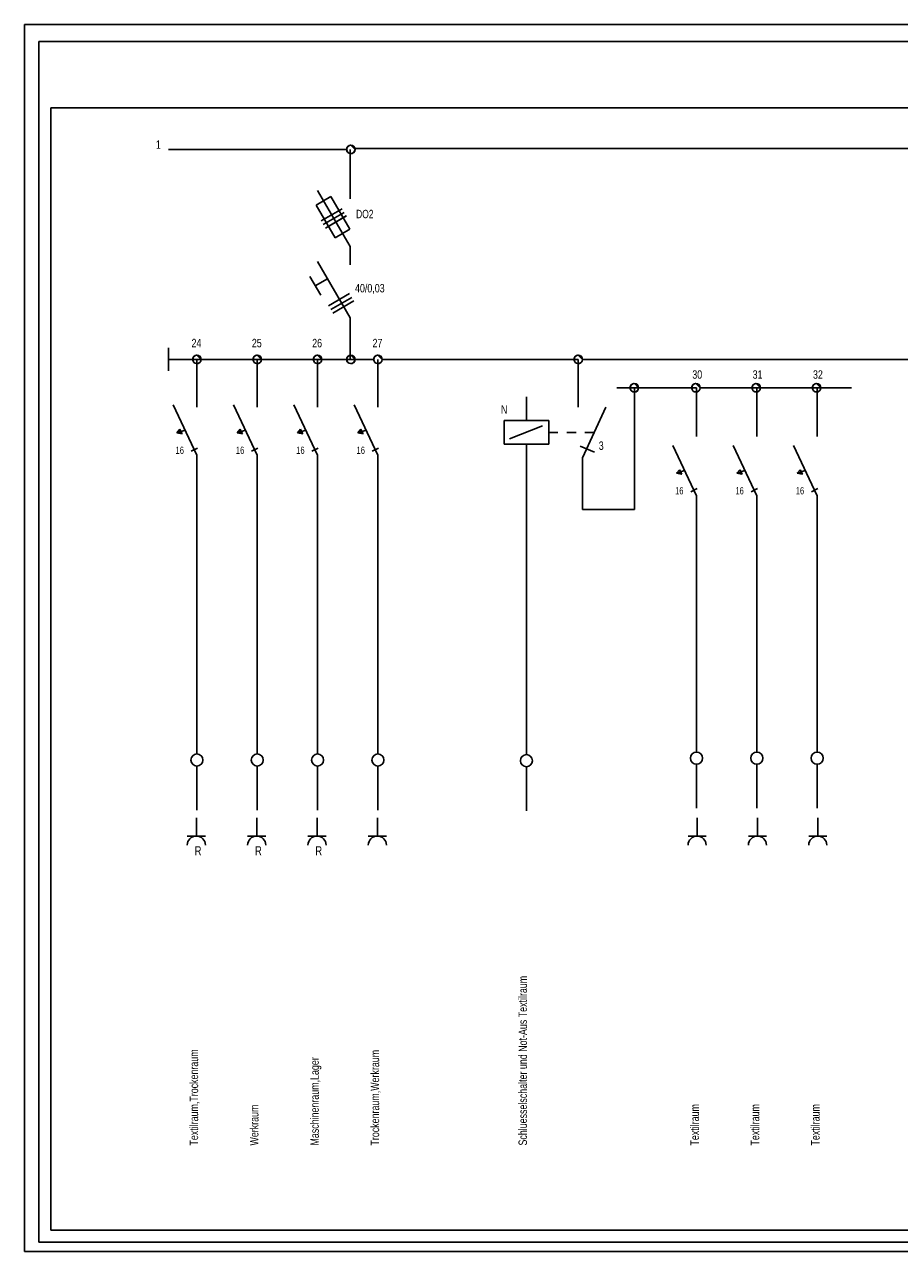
# Model space of a CAD drawing. Extents: x -79.83 to -77.01, y 96.83 to 97.74.
# Tile 4 of 8: x -78.33 to -78.19, y 97.18 to 97.39. Entities that reach past the tile are written whole.
import ezdxf

# ---------------------------------------------------------------- set-up
doc = ezdxf.new("R2010")
doc.units = 0
doc.linetypes.add('KCONTINUOUS', pattern=[0])
doc.layers.add('RAHMEN', color=7, linetype='CONTINUOUS')
doc.layers.add('SCHRIFTFELD', color=7, linetype='CONTINUOUS')

msp = doc.modelspace()

# ---------------------------------------------------------------- linework, layer by layer
at = {"layer": 'RAHMEN', "color": 7, "linetype": 'KCONTINUOUS'}
for p, q in [((-78.04035, 97.388), (-78.33037, 97.388)), ((-78.33037, 97.388), (-78.33037, 97.18465)), ((-78.27664, 97.36791), (-78.27687, 97.36771)), ((-78.27664, 97.36791), (-78.27687, 97.36771)), ((-78.27637, 97.368), (-78.27664, 97.36791)), ((-78.27637, 97.368), (-78.27664, 97.36791)), ((-78.27609, 97.36797), (-78.27637, 97.368)), ((-78.27609, 97.36797), (-78.27637, 97.368)), ((-78.2763, 97.36801), (-78.27559, 97.3673)), ((-78.27559, 97.3673), (-78.2763, 97.36801)), ((-78.2763, 97.36801), (-78.27559, 97.3673)), ((-78.27559, 97.3673), (-78.2763, 97.36801)), ((-78.27583, 97.36782), (-78.27609, 97.36797)), ((-78.27583, 97.36782), (-78.27609, 97.36797)), ((-78.277, 97.3673), (-78.3065, 97.3673)), ((-78.27687, 97.36771), (-78.27698, 97.36744)), ((-78.27687, 97.36771), (-78.27698, 97.36744)), ((-78.27698, 97.36744), (-78.27698, 97.36716)), ((-78.27698, 97.36744), (-78.27698, 97.36716)), ((-78.27698, 97.36716), (-78.27687, 97.36689)), ((-78.27698, 97.36716), (-78.27687, 97.36689)), ((-78.27687, 97.36689), (-78.27664, 97.3667)), ((-78.27687, 97.36689), (-78.27664, 97.3667)), ((-78.27664, 97.3667), (-78.27637, 97.36662)), ((-78.27664, 97.3667), (-78.27637, 97.36662)), ((-78.2764, 97.3673), (-78.2764, 97.35909)), ((-78.27637, 97.36662), (-78.27609, 97.36664)), ((-78.27637, 97.36662), (-78.27609, 97.36664)), ((-78.27609, 97.36664), (-78.27583, 97.36678)), ((-78.27609, 97.36664), (-78.27583, 97.36678)), ((-78.27566, 97.36759), (-78.27583, 97.36782)), ((-78.27566, 97.36759), (-78.27583, 97.36782)), ((-78.27583, 97.36678), (-78.27566, 97.36702)), ((-78.27583, 97.36678), (-78.27566, 97.36702)), ((-78.27559, 97.3673), (-78.27566, 97.36759)), ((-78.27559, 97.3673), (-78.27566, 97.36759)), ((-78.27566, 97.36702), (-78.27559, 97.3673)), ((-78.27566, 97.36702), (-78.27559, 97.3673)), ((-78.27562, 97.36744), (-78.1234, 97.36744)), ((-78.2764, 97.3512), (-78.28184, 97.36051)), ((-78.2764, 97.3512), (-78.28184, 97.36051)), ((-78.27959, 97.35947), (-78.28203, 97.35805)), ((-78.27959, 97.35947), (-78.28203, 97.35805)), ((-78.28203, 97.35805), (-78.2789, 97.35266)), ((-78.28203, 97.35805), (-78.27891, 97.35266)), ((-78.27959, 97.35947), (-78.27648, 97.35408)), ((-78.27959, 97.35947), (-78.27648, 97.35408)), ((-78.27774, 97.35747), (-78.28123, 97.35548)), ((-78.27774, 97.35747), (-78.28123, 97.35548)), ((-78.27738, 97.35685), (-78.28087, 97.35484)), ((-78.27738, 97.35685), (-78.28087, 97.35484)), ((-78.27703, 97.35627), (-78.28052, 97.35425)), ((-78.27704, 97.35627), (-78.28052, 97.35425)), ((-78.27648, 97.35408), (-78.27891, 97.35266)), ((-78.27648, 97.35408), (-78.2789, 97.35266)), ((-78.2764, 97.33939), (-78.28184, 97.3487)), ((-78.28129, 97.34314), (-78.28311, 97.34626)), ((-78.28017, 97.34584), (-78.2822, 97.3447)), ((-78.2765, 97.3434), (-78.27999, 97.3414)), ((-78.27614, 97.34278), (-78.27963, 97.34077)), ((-78.2758, 97.3422), (-78.27928, 97.34018)), ((-78.2764, 97.33939), (-78.2764, 97.3325)), ((-78.3065, 97.3325), (-78.3065, 97.33439)), ((-78.3018, 97.3325), (-78.3065, 97.3325)), ((-78.3065, 97.3306), (-78.3065, 97.3325)), ((-78.30237, 97.33291), (-78.30248, 97.33263)), ((-78.30237, 97.33291), (-78.30248, 97.33263)), ((-78.30248, 97.33263), (-78.30248, 97.33235)), ((-78.30248, 97.33263), (-78.30248, 97.33235)), ((-78.30248, 97.33235), (-78.30237, 97.33209)), ((-78.30248, 97.33235), (-78.30237, 97.33209)), ((-78.30215, 97.3331), (-78.30237, 97.33291)), ((-78.30215, 97.3331), (-78.30237, 97.33291)), ((-78.30237, 97.33209), (-78.30215, 97.33189)), ((-78.30237, 97.33209), (-78.30215, 97.33189)), ((-78.30187, 97.33319), (-78.30215, 97.3331)), ((-78.30187, 97.33319), (-78.30215, 97.3331)), ((-78.30215, 97.33189), (-78.30187, 97.33181)), ((-78.30215, 97.33189), (-78.30187, 97.33181)), ((-78.30159, 97.33316), (-78.30187, 97.33319)), ((-78.30159, 97.33316), (-78.30187, 97.33319)), ((-78.30187, 97.33181), (-78.30159, 97.33183)), ((-78.30187, 97.33181), (-78.30159, 97.33183)), ((-78.3018, 97.3332), (-78.3011, 97.3325)), ((-78.3011, 97.3325), (-78.3018, 97.3332)), ((-78.3018, 97.3332), (-78.3011, 97.3325)), ((-78.3011, 97.3325), (-78.3018, 97.3332)), ((-78.2864, 97.3325), (-78.3018, 97.3325)), ((-78.3018, 97.3325), (-78.3018, 97.3246)), ((-78.30133, 97.33302), (-78.30159, 97.33316)), ((-78.30133, 97.33302), (-78.30159, 97.33316)), ((-78.30159, 97.33183), (-78.30133, 97.33198)), ((-78.30159, 97.33183), (-78.30133, 97.33198)), ((-78.30116, 97.33278), (-78.30133, 97.33302)), ((-78.30116, 97.33278), (-78.30133, 97.33302)), ((-78.30133, 97.33198), (-78.30116, 97.33221)), ((-78.30133, 97.33198), (-78.30116, 97.33221)), ((-78.3011, 97.3325), (-78.30116, 97.33278)), ((-78.3011, 97.3325), (-78.30116, 97.33278)), ((-78.30116, 97.33221), (-78.3011, 97.3325)), ((-78.30116, 97.33221), (-78.3011, 97.3325)), ((-78.29237, 97.33291), (-78.29248, 97.33263)), ((-78.29237, 97.33291), (-78.29248, 97.33263)), ((-78.29248, 97.33263), (-78.29248, 97.33235)), ((-78.29248, 97.33263), (-78.29248, 97.33235)), ((-78.29248, 97.33235), (-78.29237, 97.33209)), ((-78.29248, 97.33235), (-78.29237, 97.33209)), ((-78.29215, 97.3331), (-78.29237, 97.33291)), ((-78.29215, 97.3331), (-78.29237, 97.33291)), ((-78.29237, 97.33209), (-78.29215, 97.33189)), ((-78.29237, 97.33209), (-78.29215, 97.33189)), ((-78.29187, 97.33319), (-78.29215, 97.3331)), ((-78.29187, 97.33319), (-78.29215, 97.3331)), ((-78.29215, 97.33189), (-78.29187, 97.33181)), ((-78.29215, 97.33189), (-78.29187, 97.33181)), ((-78.29159, 97.33316), (-78.29187, 97.33319)), ((-78.29159, 97.33316), (-78.29187, 97.33319)), ((-78.29187, 97.33181), (-78.29159, 97.33183)), ((-78.29187, 97.33181), (-78.29159, 97.33183)), ((-78.2918, 97.3332), (-78.2911, 97.3325)), ((-78.2911, 97.3325), (-78.2918, 97.3332)), ((-78.2918, 97.3332), (-78.2911, 97.3325)), ((-78.2911, 97.3325), (-78.2918, 97.3332)), ((-78.2918, 97.3325), (-78.2918, 97.3246)), ((-78.29133, 97.33302), (-78.29159, 97.33316)), ((-78.29133, 97.33302), (-78.29159, 97.33316)), ((-78.29159, 97.33183), (-78.29133, 97.33198)), ((-78.29159, 97.33183), (-78.29133, 97.33198)), ((-78.29116, 97.33278), (-78.29133, 97.33302)), ((-78.29116, 97.33278), (-78.29133, 97.33302)), ((-78.29133, 97.33198), (-78.29116, 97.33221)), ((-78.29133, 97.33198), (-78.29116, 97.33221)), ((-78.2911, 97.3325), (-78.29116, 97.33278)), ((-78.2911, 97.3325), (-78.29116, 97.33278)), ((-78.29116, 97.33221), (-78.2911, 97.3325)), ((-78.29116, 97.33221), (-78.2911, 97.3325)), ((-78.2864, 97.3325), (-78.2725, 97.3325)), ((-78.28237, 97.33291), (-78.28248, 97.33263)), ((-78.28237, 97.33291), (-78.28248, 97.33263)), ((-78.28248, 97.33263), (-78.28248, 97.33235)), ((-78.28248, 97.33263), (-78.28248, 97.33235)), ((-78.28248, 97.33235), (-78.28237, 97.33209)), ((-78.28248, 97.33235), (-78.28237, 97.33209)), ((-78.28215, 97.3331), (-78.28237, 97.33291)), ((-78.28215, 97.3331), (-78.28237, 97.33291)), ((-78.28237, 97.33209), (-78.28215, 97.33189)), ((-78.28237, 97.33209), (-78.28215, 97.33189)), ((-78.28187, 97.33319), (-78.28215, 97.3331)), ((-78.28187, 97.33319), (-78.28215, 97.3331)), ((-78.28215, 97.33189), (-78.28187, 97.33181)), ((-78.28215, 97.33189), (-78.28187, 97.33181)), ((-78.28159, 97.33316), (-78.28187, 97.33319)), ((-78.28159, 97.33316), (-78.28187, 97.33319)), ((-78.28187, 97.33181), (-78.28159, 97.33183)), ((-78.28187, 97.33181), (-78.28159, 97.33183)), ((-78.2818, 97.3332), (-78.2811, 97.3325)), ((-78.2811, 97.3325), (-78.2818, 97.3332)), ((-78.2818, 97.3332), (-78.2811, 97.3325)), ((-78.2811, 97.3325), (-78.2818, 97.3332)), ((-78.2818, 97.3325), (-78.2818, 97.3246)), ((-78.28133, 97.33302), (-78.28159, 97.33316)), ((-78.28133, 97.33302), (-78.28159, 97.33316)), ((-78.28159, 97.33183), (-78.28133, 97.33198)), ((-78.28159, 97.33183), (-78.28133, 97.33198)), ((-78.28116, 97.33278), (-78.28133, 97.33302)), ((-78.28116, 97.33278), (-78.28133, 97.33302)), ((-78.28133, 97.33198), (-78.28116, 97.33221)), ((-78.28133, 97.33198), (-78.28116, 97.33221)), ((-78.2811, 97.3325), (-78.28116, 97.33278)), ((-78.2811, 97.3325), (-78.28116, 97.33278)), ((-78.28116, 97.33221), (-78.2811, 97.3325)), ((-78.28116, 97.33221), (-78.2811, 97.3325)), ((-78.27687, 97.33291), (-78.27698, 97.33263)), ((-78.27687, 97.33291), (-78.27698, 97.33263)), ((-78.27698, 97.33263), (-78.27698, 97.33235)), ((-78.27698, 97.33263), (-78.27698, 97.33235)), ((-78.27698, 97.33235), (-78.27687, 97.33209)), ((-78.27698, 97.33235), (-78.27687, 97.33209)), ((-78.27664, 97.3331), (-78.27687, 97.33291)), ((-78.27664, 97.3331), (-78.27687, 97.33291)), ((-78.27687, 97.33209), (-78.27664, 97.33189)), ((-78.27687, 97.33209), (-78.27664, 97.33189)), ((-78.27637, 97.33319), (-78.27664, 97.3331)), ((-78.27637, 97.33319), (-78.27664, 97.3331)), ((-78.27664, 97.33189), (-78.27637, 97.33181)), ((-78.27664, 97.33189), (-78.27637, 97.33181)), ((-78.27609, 97.33316), (-78.27637, 97.33319)), ((-78.27609, 97.33316), (-78.27637, 97.33319)), ((-78.27637, 97.33181), (-78.27609, 97.33183)), ((-78.27637, 97.33181), (-78.27609, 97.33183)), ((-78.2763, 97.3332), (-78.27559, 97.3325)), ((-78.27559, 97.3325), (-78.2763, 97.3332)), ((-78.2763, 97.3332), (-78.27559, 97.3325)), ((-78.27559, 97.3325), (-78.2763, 97.3332)), ((-78.27583, 97.33302), (-78.27609, 97.33316)), ((-78.27583, 97.33302), (-78.27609, 97.33316)), ((-78.27609, 97.33183), (-78.27583, 97.33198)), ((-78.27609, 97.33183), (-78.27583, 97.33198)), ((-78.27566, 97.33278), (-78.27583, 97.33302)), ((-78.27566, 97.33278), (-78.27583, 97.33302)), ((-78.27583, 97.33198), (-78.27566, 97.33221)), ((-78.27583, 97.33198), (-78.27566, 97.33221)), ((-78.27559, 97.3325), (-78.27566, 97.33278)), ((-78.27559, 97.3325), (-78.27566, 97.33278)), ((-78.27566, 97.33221), (-78.27559, 97.3325)), ((-78.27566, 97.33221), (-78.27559, 97.3325)), ((-78.27237, 97.33291), (-78.27248, 97.33263)), ((-78.27237, 97.33291), (-78.27248, 97.33263)), ((-78.27248, 97.33263), (-78.27248, 97.33235)), ((-78.27248, 97.33263), (-78.27248, 97.33235)), ((-78.27248, 97.33235), (-78.27237, 97.33209)), ((-78.27248, 97.33235), (-78.27237, 97.33209)), ((-78.27215, 97.3331), (-78.27237, 97.33291)), ((-78.27215, 97.3331), (-78.27237, 97.33291)), ((-78.27237, 97.33209), (-78.27215, 97.33189)), ((-78.27237, 97.33209), (-78.27215, 97.33189)), ((-78.27187, 97.33319), (-78.27215, 97.3331)), ((-78.27187, 97.33319), (-78.27215, 97.3331)), ((-78.27215, 97.33189), (-78.27187, 97.33181)), ((-78.27215, 97.33189), (-78.27187, 97.33181)), ((-78.27159, 97.33316), (-78.27187, 97.33319)), ((-78.27159, 97.33316), (-78.27187, 97.33319)), ((-78.27187, 97.33181), (-78.27159, 97.33183)), ((-78.27187, 97.33181), (-78.27159, 97.33183)), ((-78.2718, 97.3332), (-78.2711, 97.3325)), ((-78.2711, 97.3325), (-78.2718, 97.3332)), ((-78.2718, 97.3332), (-78.2711, 97.3325)), ((-78.2711, 97.3325), (-78.2718, 97.3332)), ((-78.2718, 97.3325), (-78.2718, 97.3246)), ((-78.27133, 97.33302), (-78.27159, 97.33316)), ((-78.27133, 97.33302), (-78.27159, 97.33316)), ((-78.27159, 97.33183), (-78.27133, 97.33198)), ((-78.27159, 97.33183), (-78.27133, 97.33198)), ((-78.27116, 97.33278), (-78.27133, 97.33302)), ((-78.27116, 97.33278), (-78.27133, 97.33302)), ((-78.27133, 97.33198), (-78.27116, 97.33221)), ((-78.27133, 97.33198), (-78.27116, 97.33221)), ((-78.2711, 97.3325), (-78.27116, 97.33278)), ((-78.2711, 97.3325), (-78.27116, 97.33278)), ((-78.27116, 97.33221), (-78.2711, 97.3325)), ((-78.27116, 97.33221), (-78.2711, 97.3325)), ((-78.2711, 97.3325), (-78.2386, 97.3325)), ((-78.23917, 97.33291), (-78.23928, 97.33263)), ((-78.23917, 97.33291), (-78.23928, 97.33263)), ((-78.23928, 97.33263), (-78.23928, 97.33235)), ((-78.23928, 97.33263), (-78.23928, 97.33235)), ((-78.23928, 97.33235), (-78.23917, 97.33209)), ((-78.23928, 97.33235), (-78.23917, 97.33209)), ((-78.23894, 97.3331), (-78.23917, 97.33291)), ((-78.23894, 97.3331), (-78.23917, 97.33291)), ((-78.23917, 97.33209), (-78.23894, 97.33189)), ((-78.23917, 97.33209), (-78.23894, 97.33189)), ((-78.23867, 97.33319), (-78.23894, 97.3331)), ((-78.23867, 97.33319), (-78.23894, 97.3331)), ((-78.23894, 97.33189), (-78.23867, 97.33181)), ((-78.23894, 97.33189), (-78.23867, 97.33181)), ((-78.23839, 97.33316), (-78.23867, 97.33319)), ((-78.23839, 97.33316), (-78.23867, 97.33319)), ((-78.23867, 97.33181), (-78.23839, 97.33183)), ((-78.23867, 97.33181), (-78.23839, 97.33183)), ((-78.2386, 97.3332), (-78.23789, 97.3325)), ((-78.23789, 97.3325), (-78.2386, 97.3332)), ((-78.2386, 97.3332), (-78.23789, 97.3325)), ((-78.23789, 97.3325), (-78.2386, 97.3332)), ((-78.2386, 97.3325), (-78.2386, 97.3246)), ((-78.23813, 97.33302), (-78.23839, 97.33316)), ((-78.23813, 97.33302), (-78.23839, 97.33316)), ((-78.23839, 97.33183), (-78.23813, 97.33198)), ((-78.23839, 97.33183), (-78.23813, 97.33198)), ((-78.23796, 97.33278), (-78.23813, 97.33302)), ((-78.23796, 97.33278), (-78.23813, 97.33302)), ((-78.23813, 97.33198), (-78.23796, 97.33221)), ((-78.23813, 97.33198), (-78.23796, 97.33221)), ((-78.23789, 97.3325), (-78.23796, 97.33278)), ((-78.23789, 97.3325), (-78.23796, 97.33278)), ((-78.23796, 97.33221), (-78.23789, 97.3325)), ((-78.23796, 97.33221), (-78.23789, 97.3325)), ((-78.2379, 97.3325), (-78.1234, 97.3325)), ((-78.2293, 97.32779), (-78.2322, 97.32779)), ((-78.22987, 97.3282), (-78.22998, 97.32793)), ((-78.22987, 97.3282), (-78.22998, 97.32793)), ((-78.22998, 97.32793), (-78.22998, 97.32764)), ((-78.22998, 97.32793), (-78.22998, 97.32764)), ((-78.22998, 97.32764), (-78.22987, 97.32738)), ((-78.22998, 97.32764), (-78.22987, 97.32738)), ((-78.22965, 97.3284), (-78.22987, 97.3282)), ((-78.22965, 97.3284), (-78.22987, 97.3282)), ((-78.22987, 97.32738), (-78.22965, 97.32719)), ((-78.22987, 97.32738), (-78.22965, 97.32719)), ((-78.22937, 97.32848), (-78.22965, 97.3284)), ((-78.22937, 97.32848), (-78.22965, 97.3284)), ((-78.22909, 97.32845), (-78.22937, 97.32848)), ((-78.22909, 97.32845), (-78.22937, 97.32848)), ((-78.2293, 97.32849), (-78.2286, 97.32779)), ((-78.2286, 97.32779), (-78.2293, 97.32849)), ((-78.2293, 97.32849), (-78.2286, 97.32779)), ((-78.2286, 97.32779), (-78.2293, 97.32849)), ((-78.2293, 97.3076), (-78.2293, 97.32779)), ((-78.2293, 97.32779), (-78.219, 97.32779)), ((-78.22883, 97.32831), (-78.22909, 97.32845)), ((-78.22883, 97.32831), (-78.22909, 97.32845)), ((-78.22909, 97.32713), (-78.22883, 97.32727)), ((-78.22909, 97.32713), (-78.22883, 97.32727)), ((-78.22866, 97.32807), (-78.22883, 97.32831)), ((-78.22866, 97.32807), (-78.22883, 97.32831)), ((-78.22883, 97.32727), (-78.22866, 97.32751)), ((-78.22883, 97.32727), (-78.22866, 97.32751)), ((-78.2286, 97.32779), (-78.22866, 97.32807)), ((-78.2286, 97.32779), (-78.22866, 97.32807)), ((-78.22866, 97.32751), (-78.2286, 97.32779)), ((-78.22866, 97.32751), (-78.2286, 97.32779)), ((-78.21966, 97.3282), (-78.21977, 97.32793)), ((-78.21966, 97.3282), (-78.21977, 97.32793)), ((-78.21977, 97.32793), (-78.21977, 97.32764)), ((-78.21977, 97.32793), (-78.21977, 97.32764)), ((-78.21977, 97.32764), (-78.21966, 97.32738)), ((-78.21977, 97.32764), (-78.21966, 97.32738)), ((-78.21944, 97.3284), (-78.21966, 97.3282)), ((-78.21944, 97.3284), (-78.21966, 97.3282)), ((-78.21966, 97.32738), (-78.21944, 97.32719)), ((-78.21966, 97.32738), (-78.21944, 97.32719)), ((-78.21916, 97.32848), (-78.21944, 97.3284)), ((-78.21916, 97.32848), (-78.21944, 97.3284)), ((-78.21888, 97.32845), (-78.21916, 97.32848)), ((-78.21888, 97.32845), (-78.21916, 97.32848)), ((-78.21909, 97.32849), (-78.21839, 97.32779)), ((-78.21839, 97.32779), (-78.21909, 97.32849)), ((-78.21909, 97.32849), (-78.21839, 97.32779)), ((-78.21839, 97.32779), (-78.21909, 97.32849)), ((-78.219, 97.32779), (-78.219, 97.3197)), ((-78.21862, 97.32831), (-78.21888, 97.32845)), ((-78.21862, 97.32831), (-78.21888, 97.32845)), ((-78.21888, 97.32713), (-78.21862, 97.32727)), ((-78.21888, 97.32713), (-78.21862, 97.32727)), ((-78.21845, 97.32807), (-78.21862, 97.32831)), ((-78.21845, 97.32807), (-78.21862, 97.32831)), ((-78.21862, 97.32727), (-78.21845, 97.32751)), ((-78.21862, 97.32727), (-78.21845, 97.32751)), ((-78.21839, 97.32779), (-78.21845, 97.32807)), ((-78.21839, 97.32779), (-78.21845, 97.32807)), ((-78.21845, 97.32751), (-78.21839, 97.32779)), ((-78.21845, 97.32751), (-78.21839, 97.32779)), ((-78.21839, 97.32779), (-78.1933, 97.32779)), ((-78.20966, 97.3282), (-78.20977, 97.32793)), ((-78.20966, 97.3282), (-78.20977, 97.32793)), ((-78.20977, 97.32793), (-78.20977, 97.32764)), ((-78.20977, 97.32793), (-78.20977, 97.32764)), ((-78.20977, 97.32764), (-78.20966, 97.32738)), ((-78.20977, 97.32764), (-78.20966, 97.32738)), ((-78.20944, 97.3284), (-78.20966, 97.3282)), ((-78.20944, 97.3284), (-78.20966, 97.3282)), ((-78.20966, 97.32738), (-78.20944, 97.32719)), ((-78.20966, 97.32738), (-78.20944, 97.32719)), ((-78.20916, 97.32848), (-78.20944, 97.3284)), ((-78.20916, 97.32848), (-78.20944, 97.3284)), ((-78.20888, 97.32845), (-78.20916, 97.32848)), ((-78.20888, 97.32845), (-78.20916, 97.32848)), ((-78.20909, 97.32849), (-78.20839, 97.32779)), ((-78.20839, 97.32779), (-78.20909, 97.32849)), ((-78.20909, 97.32849), (-78.20839, 97.32779)), ((-78.20839, 97.32779), (-78.20909, 97.32849)), ((-78.209, 97.32779), (-78.209, 97.3197)), ((-78.20862, 97.32831), (-78.20888, 97.32845)), ((-78.20862, 97.32831), (-78.20888, 97.32845)), ((-78.20888, 97.32713), (-78.20862, 97.32727)), ((-78.20888, 97.32713), (-78.20862, 97.32727)), ((-78.20845, 97.32807), (-78.20862, 97.32831)), ((-78.20845, 97.32807), (-78.20862, 97.32831)), ((-78.20862, 97.32727), (-78.20845, 97.32751)), ((-78.20862, 97.32727), (-78.20845, 97.32751)), ((-78.20839, 97.32779), (-78.20845, 97.32807)), ((-78.20839, 97.32779), (-78.20845, 97.32807)), ((-78.20845, 97.32751), (-78.20839, 97.32779)), ((-78.20845, 97.32751), (-78.20839, 97.32779)), ((-78.19966, 97.3282), (-78.19977, 97.32793)), ((-78.19966, 97.3282), (-78.19977, 97.32793)), ((-78.19977, 97.32793), (-78.19977, 97.32764)), ((-78.19977, 97.32793), (-78.19977, 97.32764)), ((-78.19977, 97.32764), (-78.19966, 97.32738)), ((-78.19977, 97.32764), (-78.19966, 97.32738)), ((-78.19944, 97.3284), (-78.19966, 97.3282)), ((-78.19944, 97.3284), (-78.19966, 97.3282)), ((-78.19966, 97.32738), (-78.19944, 97.32719)), ((-78.19966, 97.32738), (-78.19944, 97.32719)), ((-78.19916, 97.32848), (-78.19944, 97.3284)), ((-78.19916, 97.32848), (-78.19944, 97.3284)), ((-78.19888, 97.32845), (-78.19916, 97.32848)), ((-78.19888, 97.32845), (-78.19916, 97.32848)), ((-78.19909, 97.32849), (-78.19839, 97.32779)), ((-78.19839, 97.32779), (-78.19909, 97.32849)), ((-78.19909, 97.32849), (-78.19839, 97.32779)), ((-78.19839, 97.32779), (-78.19909, 97.32849)), ((-78.199, 97.32779), (-78.199, 97.3197)), ((-78.19862, 97.32831), (-78.19888, 97.32845)), ((-78.19862, 97.32831), (-78.19888, 97.32845)), ((-78.19888, 97.32713), (-78.19862, 97.32727)), ((-78.19888, 97.32713), (-78.19862, 97.32727)), ((-78.19845, 97.32807), (-78.19862, 97.32831)), ((-78.19845, 97.32807), (-78.19862, 97.32831)), ((-78.19862, 97.32727), (-78.19845, 97.32751)), ((-78.19862, 97.32727), (-78.19845, 97.32751)), ((-78.19839, 97.32779), (-78.19845, 97.32807)), ((-78.19839, 97.32779), (-78.19845, 97.32807)), ((-78.19845, 97.32751), (-78.19839, 97.32779)), ((-78.19845, 97.32751), (-78.19839, 97.32779)), ((-78.2472, 97.32235), (-78.2472, 97.3263)), ((-78.22965, 97.32719), (-78.22937, 97.32711)), ((-78.22965, 97.32719), (-78.22937, 97.32711)), ((-78.22937, 97.32711), (-78.22909, 97.32713)), ((-78.22937, 97.32711), (-78.22909, 97.32713)), ((-78.21944, 97.32719), (-78.21916, 97.32711)), ((-78.21944, 97.32719), (-78.21916, 97.32711)), ((-78.21916, 97.32711), (-78.21888, 97.32713)), ((-78.21916, 97.32711), (-78.21888, 97.32713)), ((-78.20944, 97.32719), (-78.20916, 97.32711)), ((-78.20944, 97.32719), (-78.20916, 97.32711)), ((-78.20916, 97.32711), (-78.20888, 97.32713)), ((-78.20916, 97.32711), (-78.20888, 97.32713)), ((-78.19944, 97.32719), (-78.19916, 97.32711)), ((-78.19944, 97.32719), (-78.19916, 97.32711)), ((-78.19916, 97.32711), (-78.19888, 97.32713)), ((-78.19916, 97.32711), (-78.19888, 97.32713)), ((-78.3018, 97.3166), (-78.30575, 97.32495)), ((-78.2918, 97.3166), (-78.29575, 97.32495)), ((-78.2818, 97.3166), (-78.28575, 97.32495)), ((-78.2718, 97.3166), (-78.27575, 97.32495)), ((-78.2379, 97.3162), (-78.23404, 97.3246)), ((-78.2509, 97.31845), (-78.2509, 97.32235)), ((-78.2509, 97.32235), (-78.2435, 97.32235)), ((-78.25, 97.31935), (-78.2445, 97.32146)), ((-78.2435, 97.31845), (-78.2435, 97.32235)), ((-78.30512, 97.32032), (-78.30463, 97.32091)), ((-78.30512, 97.32032), (-78.30463, 97.32091)), ((-78.30512, 97.32032), (-78.30463, 97.32091)), ((-78.30427, 97.32018), (-78.30512, 97.32032)), ((-78.30512, 97.32032), (-78.30427, 97.32018)), ((-78.30427, 97.32018), (-78.30512, 97.32032)), ((-78.30377, 97.32078), (-78.30511, 97.32032)), ((-78.30463, 97.32091), (-78.30427, 97.32018)), ((-78.30463, 97.32091), (-78.30445, 97.32054)), ((-78.30463, 97.32091), (-78.30427, 97.32018)), ((-78.30445, 97.32054), (-78.30427, 97.32018)), ((-78.29512, 97.32032), (-78.29463, 97.32091)), ((-78.29512, 97.32032), (-78.29463, 97.32091)), ((-78.29512, 97.32032), (-78.29463, 97.32091)), ((-78.29427, 97.32018), (-78.29512, 97.32032)), ((-78.29512, 97.32032), (-78.29427, 97.32018)), ((-78.29427, 97.32018), (-78.29512, 97.32032)), ((-78.29377, 97.32078), (-78.29511, 97.32032)), ((-78.29463, 97.32091), (-78.29427, 97.32018)), ((-78.29463, 97.32091), (-78.29445, 97.32054)), ((-78.29463, 97.32091), (-78.29427, 97.32018)), ((-78.29445, 97.32054), (-78.29427, 97.32018)), ((-78.28512, 97.32032), (-78.28463, 97.32091)), ((-78.28512, 97.32032), (-78.28463, 97.32091)), ((-78.28512, 97.32032), (-78.28463, 97.32091)), ((-78.28427, 97.32018), (-78.28512, 97.32032)), ((-78.28512, 97.32032), (-78.28427, 97.32018)), ((-78.28427, 97.32018), (-78.28512, 97.32032)), ((-78.28377, 97.32078), (-78.28511, 97.32032)), ((-78.28463, 97.32091), (-78.28427, 97.32018)), ((-78.28463, 97.32091), (-78.28445, 97.32054)), ((-78.28463, 97.32091), (-78.28427, 97.32018)), ((-78.28445, 97.32054), (-78.28427, 97.32018)), ((-78.27512, 97.32032), (-78.27463, 97.32091)), ((-78.27512, 97.32032), (-78.27463, 97.32091)), ((-78.27512, 97.32032), (-78.27463, 97.32091)), ((-78.27427, 97.32018), (-78.27512, 97.32032)), ((-78.27512, 97.32032), (-78.27427, 97.32018)), ((-78.27427, 97.32018), (-78.27512, 97.32032)), ((-78.27377, 97.32078), (-78.27511, 97.32032)), ((-78.27463, 97.32091), (-78.27427, 97.32018)), ((-78.27463, 97.32091), (-78.27445, 97.32054)), ((-78.27463, 97.32091), (-78.27427, 97.32018)), ((-78.27445, 97.32054), (-78.27427, 97.32018)), ((-78.24197, 97.3204), (-78.2435, 97.3204)), ((-78.23897, 97.3204), (-78.2405, 97.3204)), ((-78.23597, 97.3204), (-78.2375, 97.3204)), ((-78.30277, 97.31726), (-78.30169, 97.3178)), ((-78.29277, 97.31726), (-78.29169, 97.3178)), ((-78.28277, 97.31726), (-78.28169, 97.3178)), ((-78.27277, 97.31726), (-78.27169, 97.3178)), ((-78.2472, 97.31845), (-78.2509, 97.31845)), ((-78.2435, 97.31845), (-78.2472, 97.31845)), ((-78.2472, 97.31845), (-78.2472, 97.26699)), ((-78.2383, 97.31809), (-78.2359, 97.3171)), ((-78.219, 97.3099), (-78.22295, 97.31825)), ((-78.209, 97.3099), (-78.21295, 97.31825)), ((-78.199, 97.3099), (-78.20295, 97.31825)), ((-78.3018, 97.3166), (-78.3018, 97.2671)), ((-78.2918, 97.3166), (-78.2918, 97.2671)), ((-78.2818, 97.3166), (-78.2818, 97.2671)), ((-78.2718, 97.3166), (-78.2718, 97.2671)), ((-78.2379, 97.3162), (-78.2379, 97.3076)), ((-78.22232, 97.31362), (-78.22183, 97.31421)), ((-78.22232, 97.31362), (-78.22147, 97.31348)), ((-78.22231, 97.31362), (-78.22182, 97.31421)), ((-78.22231, 97.31362), (-78.22182, 97.31421)), ((-78.22097, 97.31408), (-78.22231, 97.31362)), ((-78.22146, 97.31348), (-78.22231, 97.31362)), ((-78.22146, 97.31348), (-78.22231, 97.31362)), ((-78.22183, 97.31421), (-78.22165, 97.31385)), ((-78.22182, 97.31421), (-78.22146, 97.31348)), ((-78.22182, 97.31421), (-78.22146, 97.31348)), ((-78.22165, 97.31385), (-78.22147, 97.31348)), ((-78.21232, 97.31362), (-78.21183, 97.31421)), ((-78.21232, 97.31362), (-78.21147, 97.31348)), ((-78.21231, 97.31362), (-78.21182, 97.31421)), ((-78.21231, 97.31362), (-78.21182, 97.31421)), ((-78.21097, 97.31408), (-78.21231, 97.31362)), ((-78.21146, 97.31348), (-78.21231, 97.31362)), ((-78.21146, 97.31348), (-78.21231, 97.31362)), ((-78.21183, 97.31421), (-78.21165, 97.31385)), ((-78.21182, 97.31421), (-78.21146, 97.31348)), ((-78.21182, 97.31421), (-78.21146, 97.31348)), ((-78.21165, 97.31385), (-78.21147, 97.31348)), ((-78.20232, 97.31362), (-78.20183, 97.31421)), ((-78.20232, 97.31362), (-78.20147, 97.31348)), ((-78.20231, 97.31362), (-78.20182, 97.31421)), ((-78.20231, 97.31362), (-78.20182, 97.31421)), ((-78.20097, 97.31408), (-78.20231, 97.31362)), ((-78.20146, 97.31348), (-78.20231, 97.31362)), ((-78.20146, 97.31348), (-78.20231, 97.31362)), ((-78.20183, 97.31421), (-78.20165, 97.31385)), ((-78.20182, 97.31421), (-78.20146, 97.31348)), ((-78.20182, 97.31421), (-78.20146, 97.31348)), ((-78.20165, 97.31385), (-78.20147, 97.31348)), ((-78.21997, 97.31056), (-78.21889, 97.3111)), ((-78.20997, 97.31056), (-78.20889, 97.3111)), ((-78.19997, 97.31056), (-78.19889, 97.3111)), ((-78.219, 97.3099), (-78.219, 97.2674)), ((-78.209, 97.3099), (-78.209, 97.2674)), ((-78.199, 97.3099), (-78.199, 97.2674)), ((-78.2379, 97.3076), (-78.2293, 97.3076)), ((-78.3018, 97.26511), (-78.3018, 97.2578)), ((-78.2918, 97.26511), (-78.2918, 97.2578)), ((-78.2818, 97.26511), (-78.2818, 97.2578)), ((-78.2718, 97.26511), (-78.2718, 97.2578)), ((-78.2472, 97.265), (-78.2472, 97.25769)), ((-78.219, 97.26541), (-78.219, 97.2581)), ((-78.209, 97.26541), (-78.209, 97.2581)), ((-78.199, 97.26541), (-78.199, 97.2581)), ((-78.3019, 97.2535), (-78.3019, 97.2565)), ((-78.2919, 97.2535), (-78.2919, 97.2565)), ((-78.2819, 97.2535), (-78.2819, 97.2565)), ((-78.2719, 97.2535), (-78.2719, 97.2565)), ((-78.2189, 97.2535), (-78.2189, 97.2565)), ((-78.2089, 97.2535), (-78.2089, 97.2565)), ((-78.1989, 97.2535), (-78.1989, 97.2565)), ((-78.3034, 97.2535), (-78.3004, 97.2535)), ((-78.2934, 97.2535), (-78.2904, 97.2535)), ((-78.2834, 97.2535), (-78.2804, 97.2535)), ((-78.2734, 97.2535), (-78.2704, 97.2535)), ((-78.2204, 97.2535), (-78.2174, 97.2535)), ((-78.2104, 97.2535), (-78.2074, 97.2535)), ((-78.2004, 97.2535), (-78.1974, 97.2535)), ((-78.33037, 97.18465), (-78.04035, 97.18465))]:
    msp.add_line(p, q, dxfattribs=at)
for centre, radius in [((-78.2763, 97.3673), 0.0007), ((-78.3018, 97.3325), 0.0007), ((-78.2918, 97.3325), 0.0007), ((-78.2818, 97.3325), 0.0007), ((-78.2763, 97.3325), 0.0007), ((-78.2718, 97.3325), 0.0007), ((-78.2386, 97.3325), 0.0007), ((-78.2293, 97.32779), 0.0007), ((-78.21909, 97.32779), 0.0007), ((-78.20909, 97.32779), 0.0007), ((-78.19909, 97.32779), 0.0007), ((-78.3018, 97.2661), 0.001), ((-78.2918, 97.2661), 0.001), ((-78.2818, 97.2661), 0.001), ((-78.2718, 97.2661), 0.001), ((-78.2472, 97.26599), 0.001), ((-78.219, 97.2664), 0.001), ((-78.209, 97.2664), 0.001), ((-78.199, 97.2664), 0.001)]:
    msp.add_circle(centre, radius, dxfattribs=at)
for centre in [(-78.3019, 97.252), (-78.2919, 97.252), (-78.2819, 97.252), (-78.2719, 97.252), (-78.2189, 97.252), (-78.2089, 97.252), (-78.1989, 97.252)]:
    msp.add_arc(centre, 0.0015, 0, 180, dxfattribs=at)
at = {"layer": 'SCHRIFTFELD', "color": 7, "linetype": 'KCONTINUOUS'}
for p, q in [((-78.328, 97.38519), (-78.042, 97.38519)), ((-78.328, 97.18619), (-78.328, 97.38519)), ((-78.326, 97.37419), (-78.044, 97.37419)), ((-78.326, 97.18819), (-78.326, 97.37419)), ((-78.2764, 97.3512), (-78.2764, 97.34819)), ((-78.044, 97.18819), (-78.326, 97.18819)), ((-78.042, 97.18619), (-78.328, 97.18619))]:
    msp.add_line(p, q, dxfattribs=at)

# ---------------------------------------------------------------- texts
at = {"layer": 'RAHMEN', "color": 7}
for s, height, width, p in [('1', 0.0014, 0.785714, (-78.3086, 97.3674, 61)), ('DO2', 0.0014, 0.75, (-78.27542, 97.35589, 61)), ('DO2', 0.0014, 0.75, (-78.27542, 97.35589, 61)), ('40/0,03', 0.0014, 0.785714, (-78.2756, 97.3436, 61)), ('24', 0.0014, 0.785714, (-78.3027, 97.3345, 61)), ('25', 0.0014, 0.785714, (-78.2927, 97.3345, 61)), ('26', 0.0014, 0.785714, (-78.2827, 97.3345, 61)), ('27', 0.0014, 0.785714, (-78.2727, 97.3345, 61)), ('30', 0.0014, 0.785714, (-78.2197, 97.32929, 61)), ('31', 0.0014, 0.785714, (-78.2097, 97.32929, 61)), ('32', 0.0014, 0.785714, (-78.1997, 97.32929, 61)), ('N', 0.0014, 0.785714, (-78.2514, 97.32349, 61)), ('16', 0.0012, 0.75, (-78.30534, 97.31684, 61)), ('16', 0.0012, 0.75, (-78.29534, 97.31684, 61)), ('16', 0.0012, 0.75, (-78.28534, 97.31684, 61)), ('16', 0.0012, 0.75, (-78.27534, 97.31684, 61)), ('3', 0.0014, 0.785714, (-78.2352, 97.3175, 61)), ('16', 0.0012, 0.75, (-78.22254, 97.31014, 61)), ('16', 0.0012, 0.75, (-78.21254, 97.31014, 61)), ('16', 0.0012, 0.75, (-78.20254, 97.31014, 61)), ('R', 0.0015, 0.8, (-78.3022, 97.2503, 61)), ('R', 0.0015, 0.8, (-78.2922, 97.2503, 61)), ('R', 0.0015, 0.8, (-78.2822, 97.2503, 61))]:
    msp.add_text(s, height=height, dxfattribs=dict(at, width=width)).set_placement(p)
at = {"layer": 'RAHMEN', "color": 7, "width": 0.785714}
for s, p in [('Schluesselschalter und Not-Aus Textilraum', (-78.2471, 97.2022, 61)), ('Textilraum,Trockenraum', (-78.3016, 97.2022, 61)), ('Maschinenraum,Lager', (-78.2816, 97.2022, 61)), ('Trockenraum,Werkraum', (-78.2716, 97.2022, 61)), ('Werkraum', (-78.2916, 97.2022, 61)), ('Textilraum', (-78.2186, 97.2022, 61)), ('Textilraum', (-78.2086, 97.2022, 61)), ('Textilraum', (-78.1986, 97.2022, 61))]:
    msp.add_text(s, height=0.0014, rotation=90, dxfattribs=at).set_placement(p)

doc.saveas('drawing.dxf')
